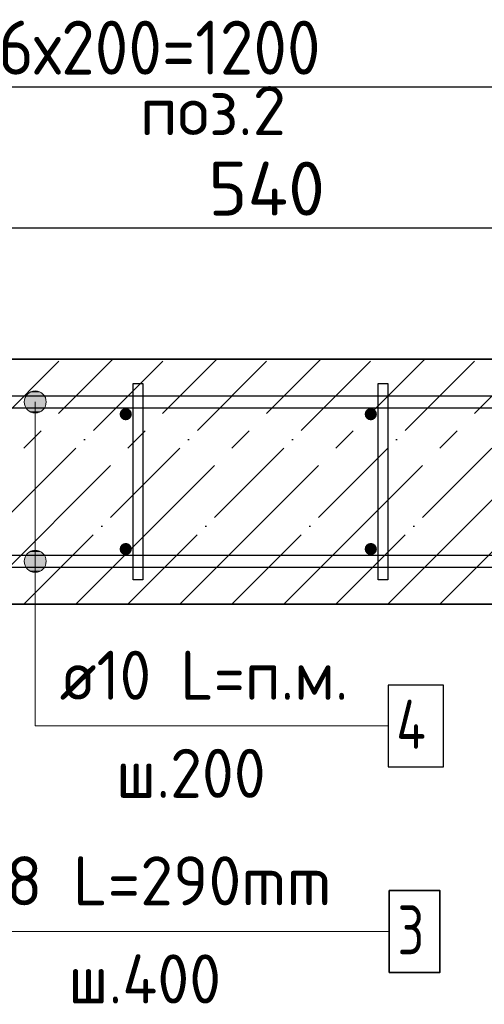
# Model space of a CAD drawing. Header units: millimetres. Extents: x -2995 to 47287, y -2809 to 58122.
# Tile 132 of 143: x 38939 to 39318, y 51532 to 52335. Entities that reach past the tile are written whole.
import ezdxf

# ---------------------------------------------------------------- set-up
doc = ezdxf.new("R2010")
doc.units = ezdxf.units.MM
doc.header["$PDMODE"] = 65
doc.linetypes.add('______11', pattern=[100, 80, -10, 0, -10])
doc.linetypes.add('______5', pattern=[220, 160, -20, 20, -20])
for name, color, linetype, lineweight in [('Standard', 7, 'Continuous', 25), ('Арм.стержн. вертикальными 1', 22, 'Continuous', 35), ('Арм.стержн.горизонт. 1', 180, 'Continuous', 35), ('Размерная линия_ общее', 7, 'Continuous', 13)]:
    doc.layers.add(name, color=color, linetype=linetype, lineweight=lineweight)
doc.layers.add('Арм.стержн.Стяжки', color=7, linetype='Continuous', lineweight=35, true_color=0x501e0f)
doc.styles.add('ISOCPEUR', font='ISOCPEUR')
doc.dimstyles.new('DIMSTYLE_3', dxfattribs={"dimtxt": 44, "dimasz": 50, "dimexe": 0, "dimexo": 0, "dimgap": 22, "dimtad": 2, "dimdec": 0, "dimrnd": 5, "dimzin": 12, "dimdsep": 46, "dimtxsty": 'ISOCPEUR', "dimblk1": 'ALL_ML_STRICH', "dimblk2": 'ALL_ML_STRICH', "dimsah": 1, "dimcen": 0, "dimclrd": 7, "dimclre": 256, "dimclrt": 7, "dimadec": 0, "dimazin": 0, "dimtfac": 1, "dimtdec": 0, "dimtix": 1, "dimtmove": 2, "dimatfit": 3, "dimfxl": 0, "dimtzin": 0, "dimlwd": 0, "dimlwe": -3, "dimarcsym": 0})

# ---------------------------------------------------------------- blocks, each defined once
blk = doc.blocks.new('ALL_ML_STRICH')
at = {"color": 0, "linetype": 'ByBlock', "lineweight": -2}
for p, q in [((0, -0.5), (0, 0.5)), ((-0.3, -0.3), (0.3, 0.3)), ((-1, 0), (0.5, 0))]:
    blk.add_line(p, q, dxfattribs=at)
blk = doc.blocks.new('*D466')
at = {"layer": 'DEFPOINTS', "color": 7, "linetype": 'Continuous', "lineweight": 13, "transparency": 33554687}
for p in [(38455.24, 52280.28), (38455.24, 52013.34), (39655.24, 52013.34)]:
    blk.add_point(p, dxfattribs=at)
at = {"layer": 'Размерная линия_ общее', "color": 253, "linetype": 'Continuous', "lineweight": -2, "true_color": 0xa0a0a0, "transparency": 33554687}
for p, q in [((38455.24, 52033.34), (38455.24, 52280.28)), ((39655.24, 52033.34), (39655.24, 52280.28))]:
    blk.add_line(p, q, dxfattribs=at)
at = {"layer": 'Размерная линия_ общее', "color": 7, "linetype": 'Continuous', "lineweight": -2, "transparency": 33554687}
blk.add_line((38455.24, 52280.28), (39655.24, 52280.28), dxfattribs=at)
at = {"layer": 'Размерная линия_ общее', "color": 7, "linetype": 'Continuous', "lineweight": 13, "transparency": 33554687, "xscale": 50, "yscale": 50, "zscale": 50, "rotation": 180}
blk.add_blockref('ALL_ML_STRICH', (38455.24, 52280.28), dxfattribs=at)
at = {"layer": 'Размерная линия_ общее', "color": 7, "linetype": 'Continuous', "lineweight": 13, "transparency": 33554687, "xscale": 50, "yscale": 50, "zscale": 50}
blk.add_blockref('ALL_ML_STRICH', (39655.24, 52280.28), dxfattribs=at)
at = {"layer": 'Размерная линия_ общее', "color": 7, "linetype": 'Continuous', "lineweight": 13, "transparency": 33554687, "insert": (38921.24, 52334.28), "char_height": 44, "width": 2.2, "attachment_point": 1, "line_spacing_factor": 0.60241, "style": 'ISOCPEUR'}
blk.add_mtext('\\W0.91;6х200=1200', dxfattribs=at)
blk = doc.blocks.new('*D472')
at = {"layer": 'DEFPOINTS', "color": 7, "linetype": 'Continuous', "lineweight": 13, "transparency": 33554687}
for p in [(38870.24, 52165.31), (38870.24, 52013.34), (39410.24, 52013.34)]:
    blk.add_point(p, dxfattribs=at)
at = {"layer": 'Размерная линия_ общее', "color": 253, "linetype": 'Continuous', "lineweight": -2, "true_color": 0xa0a0a0, "transparency": 33554687}
for p, q in [((38870.24, 52033.34), (38870.24, 52165.31)), ((39410.24, 52033.34), (39410.24, 52165.31))]:
    blk.add_line(p, q, dxfattribs=at)
at = {"layer": 'Размерная линия_ общее', "color": 7, "linetype": 'Continuous', "lineweight": -2, "transparency": 33554687}
blk.add_line((38870.24, 52165.31), (39410.24, 52165.31), dxfattribs=at)
at = {"layer": 'Размерная линия_ общее', "color": 7, "linetype": 'Continuous', "lineweight": 13, "transparency": 33554687, "xscale": 50, "yscale": 50, "zscale": 50, "rotation": 180}
blk.add_blockref('ALL_ML_STRICH', (38870.24, 52165.31), dxfattribs=at)
at = {"layer": 'Размерная линия_ общее', "color": 7, "linetype": 'Continuous', "lineweight": 13, "transparency": 33554687, "xscale": 50, "yscale": 50, "zscale": 50}
blk.add_blockref('ALL_ML_STRICH', (39410.24, 52165.31), dxfattribs=at)
at = {"layer": 'Размерная линия_ общее', "color": 7, "linetype": 'Continuous', "lineweight": 13, "transparency": 33554687, "insert": (39140.24, 52197.31), "char_height": 44, "width": 132, "attachment_point": 5, "style": 'ISOCPEUR'}
blk.add_mtext('\\A1;{540}', dxfattribs=at)

msp = doc.modelspace()

# ---------------------------------------------------------------- hatches: boundary and pattern name
at = {"layer": 'Арм.стержн. вертикальными 1', "linetype": 'Continuous', "lineweight": 50, "transparency": 33554687}
for points in [[(39028.77, 52009.81), (39029.86, 52011.43), (39030.24, 52013.34), (39029.86, 52015.26), (39028.77, 52016.88), (39027.15, 52017.96), (39025.24, 52018.34), (39023.33, 52017.96), (39021.7, 52016.88), (39020.62, 52015.26), (39020.24, 52013.34), (39020.62, 52011.43), (39021.7, 52009.81), (39023.33, 52008.72), (39025.24, 52008.34), (39027.15, 52008.72)], [(39228.77, 52009.81), (39229.86, 52011.43), (39230.24, 52013.34), (39229.86, 52015.26), (39228.77, 52016.88), (39227.15, 52017.96), (39225.24, 52018.34), (39223.33, 52017.96), (39221.7, 52016.88), (39220.62, 52015.26), (39220.24, 52013.34), (39220.62, 52011.43), (39221.7, 52009.81), (39223.33, 52008.72), (39225.24, 52008.34), (39227.15, 52008.72)], [(39028.77, 51899.81), (39029.86, 51901.43), (39030.24, 51903.34), (39029.86, 51905.26), (39028.77, 51906.88), (39027.15, 51907.96), (39025.24, 51908.34), (39023.33, 51907.96), (39021.7, 51906.88), (39020.62, 51905.26), (39020.24, 51903.34), (39020.62, 51901.43), (39021.7, 51899.81), (39023.33, 51898.72), (39025.24, 51898.34), (39027.15, 51898.72)], [(39228.77, 51899.81), (39229.86, 51901.43), (39230.24, 51903.34), (39229.86, 51905.26), (39228.77, 51906.88), (39227.15, 51907.96), (39225.24, 51908.34), (39223.33, 51907.96), (39221.7, 51906.88), (39220.62, 51905.26), (39220.24, 51903.34), (39220.62, 51901.43), (39221.7, 51899.81), (39223.33, 51898.72), (39225.24, 51898.34), (39227.15, 51898.72)]]:
    msp.add_hatch(color=4, dxfattribs=at).paths.add_polyline_path(points)
at = {"layer": 'Арм.стержн.горизонт. 1', "linetype": 'Continuous', "lineweight": 13, "transparency": 33554687}
for points in [[(38942.34, 52023.34), (38960.34, 52023.34), (38959.08, 52027.84)], [(38942.34, 52023.34), (38959.08, 52027.84), (38943.6, 52027.84)], [(38942.34, 52023.34), (38960.34, 52023.34), (38959.08, 52027.84)], [(38942.34, 52023.34), (38959.08, 52027.84), (38943.6, 52027.84)], [(38942.34, 52023.34), (38960.34, 52023.34), (38959.08, 52027.84)], [(38942.34, 52023.34), (38959.08, 52027.84), (38943.6, 52027.84)], [(38942.34, 52023.34), (38960.34, 52023.34), (38959.08, 52027.84)], [(38942.34, 52023.34), (38959.08, 52027.84), (38943.6, 52027.84)], [(38942.34, 52023.34), (38960.34, 52023.34), (38959.08, 52027.84)], [(38942.34, 52023.34), (38959.08, 52027.84), (38943.6, 52027.84)], [(38942.34, 52023.34), (38960.34, 52023.34), (38959.08, 52027.84)], [(38942.34, 52023.34), (38959.08, 52027.84), (38943.6, 52027.84)], [(38942.34, 52023.34), (38960.34, 52023.34), (38959.08, 52027.84)], [(38942.34, 52023.34), (38959.08, 52027.84), (38943.6, 52027.84)], [(38942.34, 52023.34), (38960.34, 52023.34), (38959.08, 52027.84)], [(38942.34, 52023.34), (38959.08, 52027.84), (38943.6, 52027.84)], [(38942.34, 52023.34), (38960.34, 52023.34), (38959.08, 52027.84)], [(38942.34, 52023.34), (38959.08, 52027.84), (38943.6, 52027.84)], [(38942.34, 52023.34), (38960.34, 52023.34), (38959.08, 52027.84)], [(38942.34, 52023.34), (38959.08, 52027.84), (38943.6, 52027.84)], [(38942.34, 52023.34), (38960.34, 52023.34), (38959.08, 52027.84)], [(38942.34, 52023.34), (38959.08, 52027.84), (38943.6, 52027.84)], [(38942.34, 52023.34), (38960.34, 52023.34), (38959.08, 52027.84)], [(38942.34, 52023.34), (38959.08, 52027.84), (38943.6, 52027.84)], [(38942.34, 52023.34), (38960.34, 52023.34), (38959.08, 52027.84)], [(38942.34, 52023.34), (38959.08, 52027.84), (38943.6, 52027.84)], [(38942.34, 52023.34), (38960.34, 52023.34), (38959.08, 52027.84)], [(38942.34, 52023.34), (38959.08, 52027.84), (38943.6, 52027.84)], [(38942.34, 52023.34), (38960.34, 52023.34), (38959.08, 52027.84)], [(38942.34, 52023.34), (38959.08, 52027.84), (38943.6, 52027.84)], [(38943.6, 52027.84), (38959.08, 52027.84), (38955.84, 52031.08)], [(38943.6, 52027.84), (38955.84, 52031.08), (38946.84, 52031.08)], [(38943.6, 52027.84), (38959.08, 52027.84), (38955.84, 52031.08)], [(38943.6, 52027.84), (38955.84, 52031.08), (38946.84, 52031.08)], [(38943.6, 52027.84), (38959.08, 52027.84), (38955.84, 52031.08)], [(38943.6, 52027.84), (38955.84, 52031.08), (38946.84, 52031.08)], [(38943.6, 52027.84), (38959.08, 52027.84), (38955.84, 52031.08)], [(38943.6, 52027.84), (38955.84, 52031.08), (38946.84, 52031.08)], [(38943.6, 52027.84), (38959.08, 52027.84), (38955.84, 52031.08)], [(38943.6, 52027.84), (38955.84, 52031.08), (38946.84, 52031.08)], [(38943.6, 52027.84), (38959.08, 52027.84), (38955.84, 52031.08)], [(38943.6, 52027.84), (38955.84, 52031.08), (38946.84, 52031.08)], [(38943.6, 52027.84), (38959.08, 52027.84), (38955.84, 52031.08)], [(38943.6, 52027.84), (38955.84, 52031.08), (38946.84, 52031.08)], [(38943.6, 52027.84), (38959.08, 52027.84), (38955.84, 52031.08)], [(38943.6, 52027.84), (38955.84, 52031.08), (38946.84, 52031.08)], [(38943.6, 52027.84), (38959.08, 52027.84), (38955.84, 52031.08)], [(38943.6, 52027.84), (38955.84, 52031.08), (38946.84, 52031.08)], [(38943.6, 52027.84), (38959.08, 52027.84), (38955.84, 52031.08)], [(38943.6, 52027.84), (38955.84, 52031.08), (38946.84, 52031.08)], [(38943.6, 52027.84), (38959.08, 52027.84), (38955.84, 52031.08)], [(38943.6, 52027.84), (38955.84, 52031.08), (38946.84, 52031.08)], [(38943.6, 52027.84), (38959.08, 52027.84), (38955.84, 52031.08)], [(38943.6, 52027.84), (38955.84, 52031.08), (38946.84, 52031.08)], [(38943.6, 52027.84), (38959.08, 52027.84), (38955.84, 52031.08)], [(38943.6, 52027.84), (38955.84, 52031.08), (38946.84, 52031.08)], [(38943.6, 52027.84), (38959.08, 52027.84), (38955.84, 52031.08)], [(38943.6, 52027.84), (38955.84, 52031.08), (38946.84, 52031.08)], [(38943.6, 52027.84), (38959.08, 52027.84), (38955.84, 52031.08)], [(38943.6, 52027.84), (38955.84, 52031.08), (38946.84, 52031.08)], [(38946.84, 52031.08), (38955.84, 52031.08), (38951.34, 52032.34)], [(38946.84, 52031.08), (38955.84, 52031.08), (38951.34, 52032.34)], [(38946.84, 52031.08), (38955.84, 52031.08), (38951.34, 52032.34)], [(38946.84, 52031.08), (38955.84, 52031.08), (38951.34, 52032.34)], [(38946.84, 52031.08), (38955.84, 52031.08), (38951.34, 52032.34)], [(38946.84, 52031.08), (38955.84, 52031.08), (38951.34, 52032.34)], [(38946.84, 52031.08), (38955.84, 52031.08), (38951.34, 52032.34)], [(38946.84, 52031.08), (38955.84, 52031.08), (38951.34, 52032.34)], [(38946.84, 52031.08), (38955.84, 52031.08), (38951.34, 52032.34)], [(38946.84, 52031.08), (38955.84, 52031.08), (38951.34, 52032.34)], [(38946.84, 52031.08), (38955.84, 52031.08), (38951.34, 52032.34)], [(38946.84, 52031.08), (38955.84, 52031.08), (38951.34, 52032.34)], [(38946.84, 52031.08), (38955.84, 52031.08), (38951.34, 52032.34)], [(38946.84, 52031.08), (38955.84, 52031.08), (38951.34, 52032.34)], [(38946.84, 52031.08), (38955.84, 52031.08), (38951.34, 52032.34)], [(38943.6, 52018.84), (38960.34, 52023.34), (38942.34, 52023.34)], [(38943.6, 52018.84), (38960.34, 52023.34), (38942.34, 52023.34)], [(38943.6, 52018.84), (38960.34, 52023.34), (38942.34, 52023.34)], [(38943.6, 52018.84), (38960.34, 52023.34), (38942.34, 52023.34)], [(38943.6, 52018.84), (38960.34, 52023.34), (38942.34, 52023.34)], [(38943.6, 52018.84), (38960.34, 52023.34), (38942.34, 52023.34)], [(38943.6, 52018.84), (38960.34, 52023.34), (38942.34, 52023.34)], [(38943.6, 52018.84), (38960.34, 52023.34), (38942.34, 52023.34)], [(38943.6, 52018.84), (38960.34, 52023.34), (38942.34, 52023.34)], [(38943.6, 52018.84), (38960.34, 52023.34), (38942.34, 52023.34)], [(38943.6, 52018.84), (38960.34, 52023.34), (38942.34, 52023.34)], [(38943.6, 52018.84), (38960.34, 52023.34), (38942.34, 52023.34)], [(38943.6, 52018.84), (38960.34, 52023.34), (38942.34, 52023.34)], [(38943.6, 52018.84), (38960.34, 52023.34), (38942.34, 52023.34)], [(38943.6, 52018.84), (38960.34, 52023.34), (38942.34, 52023.34)], [(38943.6, 52018.84), (38959.08, 52018.84), (38960.34, 52023.34)], [(38943.6, 52018.84), (38959.08, 52018.84), (38960.34, 52023.34)], [(38943.6, 52018.84), (38959.08, 52018.84), (38960.34, 52023.34)], [(38943.6, 52018.84), (38959.08, 52018.84), (38960.34, 52023.34)], [(38943.6, 52018.84), (38959.08, 52018.84), (38960.34, 52023.34)], [(38943.6, 52018.84), (38959.08, 52018.84), (38960.34, 52023.34)], [(38943.6, 52018.84), (38959.08, 52018.84), (38960.34, 52023.34)], [(38943.6, 52018.84), (38959.08, 52018.84), (38960.34, 52023.34)], [(38943.6, 52018.84), (38959.08, 52018.84), (38960.34, 52023.34)], [(38943.6, 52018.84), (38959.08, 52018.84), (38960.34, 52023.34)], [(38943.6, 52018.84), (38959.08, 52018.84), (38960.34, 52023.34)], [(38943.6, 52018.84), (38959.08, 52018.84), (38960.34, 52023.34)], [(38943.6, 52018.84), (38959.08, 52018.84), (38960.34, 52023.34)], [(38943.6, 52018.84), (38959.08, 52018.84), (38960.34, 52023.34)], [(38943.6, 52018.84), (38959.08, 52018.84), (38960.34, 52023.34)], [(38946.84, 52015.6), (38959.08, 52018.84), (38943.6, 52018.84)], [(38946.84, 52015.6), (38959.08, 52018.84), (38943.6, 52018.84)], [(38946.84, 52015.6), (38959.08, 52018.84), (38943.6, 52018.84)], [(38946.84, 52015.6), (38959.08, 52018.84), (38943.6, 52018.84)], [(38946.84, 52015.6), (38959.08, 52018.84), (38943.6, 52018.84)], [(38946.84, 52015.6), (38959.08, 52018.84), (38943.6, 52018.84)], [(38946.84, 52015.6), (38959.08, 52018.84), (38943.6, 52018.84)], [(38946.84, 52015.6), (38959.08, 52018.84), (38943.6, 52018.84)], [(38946.84, 52015.6), (38959.08, 52018.84), (38943.6, 52018.84)], [(38946.84, 52015.6), (38959.08, 52018.84), (38943.6, 52018.84)], [(38946.84, 52015.6), (38959.08, 52018.84), (38943.6, 52018.84)], [(38946.84, 52015.6), (38959.08, 52018.84), (38943.6, 52018.84)], [(38946.84, 52015.6), (38959.08, 52018.84), (38943.6, 52018.84)], [(38946.84, 52015.6), (38959.08, 52018.84), (38943.6, 52018.84)], [(38946.84, 52015.6), (38959.08, 52018.84), (38943.6, 52018.84)], [(38946.84, 52015.6), (38955.84, 52015.6), (38959.08, 52018.84)], [(38946.84, 52015.6), (38955.84, 52015.6), (38959.08, 52018.84)], [(38946.84, 52015.6), (38955.84, 52015.6), (38959.08, 52018.84)], [(38946.84, 52015.6), (38955.84, 52015.6), (38959.08, 52018.84)], [(38946.84, 52015.6), (38955.84, 52015.6), (38959.08, 52018.84)], [(38946.84, 52015.6), (38955.84, 52015.6), (38959.08, 52018.84)], [(38946.84, 52015.6), (38955.84, 52015.6), (38959.08, 52018.84)], [(38946.84, 52015.6), (38955.84, 52015.6), (38959.08, 52018.84)], [(38946.84, 52015.6), (38955.84, 52015.6), (38959.08, 52018.84)], [(38946.84, 52015.6), (38955.84, 52015.6), (38959.08, 52018.84)], [(38946.84, 52015.6), (38955.84, 52015.6), (38959.08, 52018.84)], [(38946.84, 52015.6), (38955.84, 52015.6), (38959.08, 52018.84)], [(38946.84, 52015.6), (38955.84, 52015.6), (38959.08, 52018.84)], [(38946.84, 52015.6), (38955.84, 52015.6), (38959.08, 52018.84)], [(38946.84, 52015.6), (38955.84, 52015.6), (38959.08, 52018.84)], [(38955.84, 52015.6), (38946.84, 52015.6), (38951.34, 52014.34)], [(38955.84, 52015.6), (38946.84, 52015.6), (38951.34, 52014.34)], [(38955.84, 52015.6), (38946.84, 52015.6), (38951.34, 52014.34)], [(38955.84, 52015.6), (38946.84, 52015.6), (38951.34, 52014.34)], [(38955.84, 52015.6), (38946.84, 52015.6), (38951.34, 52014.34)], [(38955.84, 52015.6), (38946.84, 52015.6), (38951.34, 52014.34)], [(38955.84, 52015.6), (38946.84, 52015.6), (38951.34, 52014.34)], [(38955.84, 52015.6), (38946.84, 52015.6), (38951.34, 52014.34)], [(38955.84, 52015.6), (38946.84, 52015.6), (38951.34, 52014.34)], [(38955.84, 52015.6), (38946.84, 52015.6), (38951.34, 52014.34)], [(38955.84, 52015.6), (38946.84, 52015.6), (38951.34, 52014.34)], [(38955.84, 52015.6), (38946.84, 52015.6), (38951.34, 52014.34)], [(38955.84, 52015.6), (38946.84, 52015.6), (38951.34, 52014.34)], [(38955.84, 52015.6), (38946.84, 52015.6), (38951.34, 52014.34)], [(38955.84, 52015.6), (38946.84, 52015.6), (38951.34, 52014.34)], [(38942.34, 51893.34), (38960.34, 51893.34), (38959.08, 51897.84)], [(38942.34, 51893.34), (38959.08, 51897.84), (38943.6, 51897.84)], [(38942.34, 51893.34), (38960.34, 51893.34), (38959.08, 51897.84)], [(38942.34, 51893.34), (38959.08, 51897.84), (38943.6, 51897.84)], [(38942.34, 51893.34), (38960.34, 51893.34), (38959.08, 51897.84)], [(38942.34, 51893.34), (38959.08, 51897.84), (38943.6, 51897.84)], [(38942.34, 51893.34), (38960.34, 51893.34), (38959.08, 51897.84)], [(38942.34, 51893.34), (38959.08, 51897.84), (38943.6, 51897.84)], [(38942.34, 51893.34), (38960.34, 51893.34), (38959.08, 51897.84)], [(38942.34, 51893.34), (38959.08, 51897.84), (38943.6, 51897.84)], [(38942.34, 51893.34), (38960.34, 51893.34), (38959.08, 51897.84)], [(38942.34, 51893.34), (38959.08, 51897.84), (38943.6, 51897.84)], [(38942.34, 51893.34), (38960.34, 51893.34), (38959.08, 51897.84)], [(38942.34, 51893.34), (38959.08, 51897.84), (38943.6, 51897.84)], [(38942.34, 51893.34), (38960.34, 51893.34), (38959.08, 51897.84)], [(38942.34, 51893.34), (38959.08, 51897.84), (38943.6, 51897.84)], [(38942.34, 51893.34), (38960.34, 51893.34), (38959.08, 51897.84)], [(38942.34, 51893.34), (38959.08, 51897.84), (38943.6, 51897.84)], [(38942.34, 51893.34), (38960.34, 51893.34), (38959.08, 51897.84)], [(38942.34, 51893.34), (38959.08, 51897.84), (38943.6, 51897.84)], [(38942.34, 51893.34), (38960.34, 51893.34), (38959.08, 51897.84)], [(38942.34, 51893.34), (38959.08, 51897.84), (38943.6, 51897.84)], [(38942.34, 51893.34), (38960.34, 51893.34), (38959.08, 51897.84)], [(38942.34, 51893.34), (38959.08, 51897.84), (38943.6, 51897.84)], [(38942.34, 51893.34), (38960.34, 51893.34), (38959.08, 51897.84)], [(38942.34, 51893.34), (38959.08, 51897.84), (38943.6, 51897.84)], [(38942.34, 51893.34), (38960.34, 51893.34), (38959.08, 51897.84)], [(38942.34, 51893.34), (38959.08, 51897.84), (38943.6, 51897.84)], [(38942.34, 51893.34), (38960.34, 51893.34), (38959.08, 51897.84)], [(38942.34, 51893.34), (38959.08, 51897.84), (38943.6, 51897.84)], [(38943.6, 51897.84), (38959.08, 51897.84), (38955.84, 51901.08)], [(38943.6, 51897.84), (38955.84, 51901.08), (38946.84, 51901.08)], [(38943.6, 51897.84), (38959.08, 51897.84), (38955.84, 51901.08)], [(38943.6, 51897.84), (38955.84, 51901.08), (38946.84, 51901.08)], [(38943.6, 51897.84), (38959.08, 51897.84), (38955.84, 51901.08)], [(38943.6, 51897.84), (38955.84, 51901.08), (38946.84, 51901.08)], [(38943.6, 51897.84), (38959.08, 51897.84), (38955.84, 51901.08)], [(38943.6, 51897.84), (38955.84, 51901.08), (38946.84, 51901.08)], [(38943.6, 51897.84), (38959.08, 51897.84), (38955.84, 51901.08)], [(38943.6, 51897.84), (38955.84, 51901.08), (38946.84, 51901.08)], [(38943.6, 51897.84), (38959.08, 51897.84), (38955.84, 51901.08)], [(38943.6, 51897.84), (38955.84, 51901.08), (38946.84, 51901.08)], [(38943.6, 51897.84), (38959.08, 51897.84), (38955.84, 51901.08)], [(38943.6, 51897.84), (38955.84, 51901.08), (38946.84, 51901.08)], [(38943.6, 51897.84), (38959.08, 51897.84), (38955.84, 51901.08)], [(38943.6, 51897.84), (38955.84, 51901.08), (38946.84, 51901.08)], [(38943.6, 51897.84), (38959.08, 51897.84), (38955.84, 51901.08)], [(38943.6, 51897.84), (38955.84, 51901.08), (38946.84, 51901.08)], [(38943.6, 51897.84), (38959.08, 51897.84), (38955.84, 51901.08)], [(38943.6, 51897.84), (38955.84, 51901.08), (38946.84, 51901.08)], [(38943.6, 51897.84), (38959.08, 51897.84), (38955.84, 51901.08)], [(38943.6, 51897.84), (38955.84, 51901.08), (38946.84, 51901.08)], [(38943.6, 51897.84), (38959.08, 51897.84), (38955.84, 51901.08)], [(38943.6, 51897.84), (38955.84, 51901.08), (38946.84, 51901.08)], [(38943.6, 51897.84), (38959.08, 51897.84), (38955.84, 51901.08)], [(38943.6, 51897.84), (38955.84, 51901.08), (38946.84, 51901.08)], [(38943.6, 51897.84), (38959.08, 51897.84), (38955.84, 51901.08)], [(38943.6, 51897.84), (38955.84, 51901.08), (38946.84, 51901.08)], [(38943.6, 51897.84), (38959.08, 51897.84), (38955.84, 51901.08)], [(38943.6, 51897.84), (38955.84, 51901.08), (38946.84, 51901.08)], [(38946.84, 51901.08), (38955.84, 51901.08), (38951.34, 51902.34)], [(38946.84, 51901.08), (38955.84, 51901.08), (38951.34, 51902.34)], [(38946.84, 51901.08), (38955.84, 51901.08), (38951.34, 51902.34)], [(38946.84, 51901.08), (38955.84, 51901.08), (38951.34, 51902.34)], [(38946.84, 51901.08), (38955.84, 51901.08), (38951.34, 51902.34)], [(38946.84, 51901.08), (38955.84, 51901.08), (38951.34, 51902.34)], [(38946.84, 51901.08), (38955.84, 51901.08), (38951.34, 51902.34)], [(38946.84, 51901.08), (38955.84, 51901.08), (38951.34, 51902.34)], [(38946.84, 51901.08), (38955.84, 51901.08), (38951.34, 51902.34)], [(38946.84, 51901.08), (38955.84, 51901.08), (38951.34, 51902.34)], [(38946.84, 51901.08), (38955.84, 51901.08), (38951.34, 51902.34)], [(38946.84, 51901.08), (38955.84, 51901.08), (38951.34, 51902.34)], [(38946.84, 51901.08), (38955.84, 51901.08), (38951.34, 51902.34)], [(38946.84, 51901.08), (38955.84, 51901.08), (38951.34, 51902.34)], [(38946.84, 51901.08), (38955.84, 51901.08), (38951.34, 51902.34)], [(38943.6, 51888.84), (38960.34, 51893.34), (38942.34, 51893.34)], [(38943.6, 51888.84), (38960.34, 51893.34), (38942.34, 51893.34)], [(38943.6, 51888.84), (38960.34, 51893.34), (38942.34, 51893.34)], [(38943.6, 51888.84), (38960.34, 51893.34), (38942.34, 51893.34)], [(38943.6, 51888.84), (38960.34, 51893.34), (38942.34, 51893.34)], [(38943.6, 51888.84), (38960.34, 51893.34), (38942.34, 51893.34)], [(38943.6, 51888.84), (38960.34, 51893.34), (38942.34, 51893.34)], [(38943.6, 51888.84), (38960.34, 51893.34), (38942.34, 51893.34)], [(38943.6, 51888.84), (38960.34, 51893.34), (38942.34, 51893.34)], [(38943.6, 51888.84), (38960.34, 51893.34), (38942.34, 51893.34)], [(38943.6, 51888.84), (38960.34, 51893.34), (38942.34, 51893.34)], [(38943.6, 51888.84), (38960.34, 51893.34), (38942.34, 51893.34)], [(38943.6, 51888.84), (38960.34, 51893.34), (38942.34, 51893.34)], [(38943.6, 51888.84), (38960.34, 51893.34), (38942.34, 51893.34)], [(38943.6, 51888.84), (38960.34, 51893.34), (38942.34, 51893.34)], [(38943.6, 51888.84), (38959.08, 51888.84), (38960.34, 51893.34)], [(38943.6, 51888.84), (38959.08, 51888.84), (38960.34, 51893.34)], [(38943.6, 51888.84), (38959.08, 51888.84), (38960.34, 51893.34)], [(38943.6, 51888.84), (38959.08, 51888.84), (38960.34, 51893.34)], [(38943.6, 51888.84), (38959.08, 51888.84), (38960.34, 51893.34)], [(38943.6, 51888.84), (38959.08, 51888.84), (38960.34, 51893.34)], [(38943.6, 51888.84), (38959.08, 51888.84), (38960.34, 51893.34)], [(38943.6, 51888.84), (38959.08, 51888.84), (38960.34, 51893.34)], [(38943.6, 51888.84), (38959.08, 51888.84), (38960.34, 51893.34)], [(38943.6, 51888.84), (38959.08, 51888.84), (38960.34, 51893.34)], [(38943.6, 51888.84), (38959.08, 51888.84), (38960.34, 51893.34)], [(38943.6, 51888.84), (38959.08, 51888.84), (38960.34, 51893.34)], [(38943.6, 51888.84), (38959.08, 51888.84), (38960.34, 51893.34)], [(38943.6, 51888.84), (38959.08, 51888.84), (38960.34, 51893.34)], [(38943.6, 51888.84), (38959.08, 51888.84), (38960.34, 51893.34)], [(38946.84, 51885.6), (38959.08, 51888.84), (38943.6, 51888.84)], [(38946.84, 51885.6), (38959.08, 51888.84), (38943.6, 51888.84)], [(38946.84, 51885.6), (38959.08, 51888.84), (38943.6, 51888.84)], [(38946.84, 51885.6), (38959.08, 51888.84), (38943.6, 51888.84)], [(38946.84, 51885.6), (38959.08, 51888.84), (38943.6, 51888.84)], [(38946.84, 51885.6), (38959.08, 51888.84), (38943.6, 51888.84)], [(38946.84, 51885.6), (38959.08, 51888.84), (38943.6, 51888.84)], [(38946.84, 51885.6), (38959.08, 51888.84), (38943.6, 51888.84)], [(38946.84, 51885.6), (38959.08, 51888.84), (38943.6, 51888.84)], [(38946.84, 51885.6), (38959.08, 51888.84), (38943.6, 51888.84)], [(38946.84, 51885.6), (38959.08, 51888.84), (38943.6, 51888.84)], [(38946.84, 51885.6), (38959.08, 51888.84), (38943.6, 51888.84)], [(38946.84, 51885.6), (38959.08, 51888.84), (38943.6, 51888.84)], [(38946.84, 51885.6), (38959.08, 51888.84), (38943.6, 51888.84)], [(38946.84, 51885.6), (38959.08, 51888.84), (38943.6, 51888.84)], [(38946.84, 51885.6), (38955.84, 51885.6), (38959.08, 51888.84)], [(38946.84, 51885.6), (38955.84, 51885.6), (38959.08, 51888.84)], [(38946.84, 51885.6), (38955.84, 51885.6), (38959.08, 51888.84)], [(38946.84, 51885.6), (38955.84, 51885.6), (38959.08, 51888.84)], [(38946.84, 51885.6), (38955.84, 51885.6), (38959.08, 51888.84)], [(38946.84, 51885.6), (38955.84, 51885.6), (38959.08, 51888.84)], [(38946.84, 51885.6), (38955.84, 51885.6), (38959.08, 51888.84)], [(38946.84, 51885.6), (38955.84, 51885.6), (38959.08, 51888.84)], [(38946.84, 51885.6), (38955.84, 51885.6), (38959.08, 51888.84)], [(38946.84, 51885.6), (38955.84, 51885.6), (38959.08, 51888.84)], [(38946.84, 51885.6), (38955.84, 51885.6), (38959.08, 51888.84)], [(38946.84, 51885.6), (38955.84, 51885.6), (38959.08, 51888.84)], [(38946.84, 51885.6), (38955.84, 51885.6), (38959.08, 51888.84)], [(38946.84, 51885.6), (38955.84, 51885.6), (38959.08, 51888.84)], [(38946.84, 51885.6), (38955.84, 51885.6), (38959.08, 51888.84)], [(38955.84, 51885.6), (38946.84, 51885.6), (38951.34, 51884.34)], [(38955.84, 51885.6), (38946.84, 51885.6), (38951.34, 51884.34)], [(38955.84, 51885.6), (38946.84, 51885.6), (38951.34, 51884.34)], [(38955.84, 51885.6), (38946.84, 51885.6), (38951.34, 51884.34)], [(38955.84, 51885.6), (38946.84, 51885.6), (38951.34, 51884.34)], [(38955.84, 51885.6), (38946.84, 51885.6), (38951.34, 51884.34)], [(38955.84, 51885.6), (38946.84, 51885.6), (38951.34, 51884.34)], [(38955.84, 51885.6), (38946.84, 51885.6), (38951.34, 51884.34)], [(38955.84, 51885.6), (38946.84, 51885.6), (38951.34, 51884.34)], [(38955.84, 51885.6), (38946.84, 51885.6), (38951.34, 51884.34)], [(38955.84, 51885.6), (38946.84, 51885.6), (38951.34, 51884.34)], [(38955.84, 51885.6), (38946.84, 51885.6), (38951.34, 51884.34)], [(38955.84, 51885.6), (38946.84, 51885.6), (38951.34, 51884.34)], [(38955.84, 51885.6), (38946.84, 51885.6), (38951.34, 51884.34)], [(38955.84, 51885.6), (38946.84, 51885.6), (38951.34, 51884.34)]]:
    msp.add_hatch(color=7, dxfattribs=at).paths.add_polyline_path(points)

# ---------------------------------------------------------------- linework, layer by layer
at = {"layer": 'Standard', "color": 7, "linetype": 'Continuous', "lineweight": 35, "transparency": 33554687}
for p, q in [((39865.24, 52058.34), (38415.24, 52058.34)), ((38415.24, 51858.34), (39865.24, 51858.34))]:
    msp.add_line(p, q, dxfattribs=at)
at = {"layer": 'Standard', "color": 253, "linetype": '______11', "lineweight": -3, "true_color": 0xababab, "transparency": 33554687}
for p, q in [((38772.41, 51858.34), (38972.41, 52058.34)), ((38857.27, 51858.34), (39057.27, 52058.34)), ((38942.12, 51858.34), (39142.12, 52058.34)), ((39026.97, 51858.34), (39226.97, 52058.34)), ((39111.83, 51858.34), (39311.83, 52058.34)), ((39196.68, 51858.34), (39396.68, 52058.34)), ((39281.53, 51858.34), (39481.53, 52058.34))]:
    msp.add_line(p, q, dxfattribs=at)
at = {"layer": 'Standard', "color": 253, "linetype": '______5', "lineweight": -3, "true_color": 0xababab, "transparency": 33554687}
for p, q in [((38814.84, 51858.34), (39014.84, 52058.34)), ((38899.69, 51858.34), (39099.69, 52058.34)), ((38984.55, 51858.34), (39184.55, 52058.34)), ((39069.4, 51858.34), (39269.4, 52058.34)), ((39154.25, 51858.34), (39354.25, 52058.34)), ((39239.1, 51858.34), (39439.1, 52058.34))]:
    msp.add_line(p, q, dxfattribs=at)
at = {"layer": 'Арм.стержн.горизонт. 1', "color": 52, "linetype": 'Continuous', "lineweight": 25, "transparency": 33554687}
for p, q in [((39865.24, 52058.34), (38415.24, 52058.34)), ((39865.24, 51858.34), (38415.24, 51858.34))]:
    msp.add_line(p, q, dxfattribs=at)
at = {"layer": 'Арм.стержн.горизонт. 1', "color": 7, "linetype": 'Continuous', "lineweight": 13, "transparency": 33554687}
for p, q in [((38951.34, 52032.34), (38951.34, 52032.34)), ((38951.34, 52032.34), (38951.34, 52032.34)), ((38951.34, 52032.34), (38951.34, 52032.34)), ((38951.34, 52032.34), (38951.34, 52032.34)), ((38951.34, 52032.34), (38951.34, 52032.34)), ((38951.34, 52032.34), (38951.34, 52032.34)), ((38951.34, 52032.34), (38951.34, 52032.34)), ((38951.34, 52032.34), (38951.34, 52032.34)), ((38951.34, 52032.34), (38951.34, 52032.34)), ((38951.34, 52032.34), (38951.34, 52032.34)), ((38951.34, 52032.34), (38951.34, 52032.34)), ((38951.34, 52032.34), (38951.34, 52032.34)), ((38951.34, 52032.34), (38951.34, 52032.34)), ((38951.34, 52032.34), (38951.34, 52032.34)), ((38951.34, 52032.34), (38951.34, 52032.34)), ((38942.34, 52023.34), (38942.34, 52023.34)), ((38942.34, 52023.34), (38942.34, 52023.34)), ((38942.34, 52023.34), (38942.34, 52023.34)), ((38942.34, 52023.34), (38942.34, 52023.34)), ((38942.34, 52023.34), (38942.34, 52023.34)), ((38942.34, 52023.34), (38942.34, 52023.34)), ((38942.34, 52023.34), (38942.34, 52023.34)), ((38942.34, 52023.34), (38942.34, 52023.34)), ((38942.34, 52023.34), (38942.34, 52023.34)), ((38942.34, 52023.34), (38942.34, 52023.34)), ((38942.34, 52023.34), (38942.34, 52023.34)), ((38942.34, 52023.34), (38942.34, 52023.34)), ((38942.34, 52023.34), (38942.34, 52023.34)), ((38942.34, 52023.34), (38942.34, 52023.34)), ((38942.34, 52023.34), (38942.34, 52023.34)), ((38951.34, 51759.11), (38951.34, 52023.34)), ((38951.34, 51759.11), (38951.34, 52023.34)), ((38951.34, 51759.11), (38951.34, 52023.34)), ((38951.34, 51759.11), (38951.34, 52023.34)), ((38951.34, 51759.11), (38951.34, 52023.34)), ((38951.34, 51759.11), (38951.34, 52023.34)), ((38951.34, 51759.11), (38951.34, 52023.34)), ((38951.34, 51759.11), (38951.34, 52023.34)), ((38951.34, 51759.11), (38951.34, 52023.34)), ((38951.34, 51759.11), (38951.34, 52023.34)), ((38951.34, 51759.11), (38951.34, 52023.34)), ((38951.34, 51759.11), (38951.34, 52023.34)), ((38951.34, 51759.11), (38951.34, 52023.34)), ((38951.34, 51759.11), (38951.34, 52023.34)), ((38951.34, 51759.11), (38951.34, 52023.34)), ((38960.34, 52023.34), (38960.34, 52023.34)), ((38960.34, 52023.34), (38960.34, 52023.34)), ((38960.34, 52023.34), (38960.34, 52023.34)), ((38960.34, 52023.34), (38960.34, 52023.34)), ((38960.34, 52023.34), (38960.34, 52023.34)), ((38960.34, 52023.34), (38960.34, 52023.34)), ((38960.34, 52023.34), (38960.34, 52023.34)), ((38960.34, 52023.34), (38960.34, 52023.34)), ((38960.34, 52023.34), (38960.34, 52023.34)), ((38960.34, 52023.34), (38960.34, 52023.34)), ((38960.34, 52023.34), (38960.34, 52023.34)), ((38960.34, 52023.34), (38960.34, 52023.34)), ((38960.34, 52023.34), (38960.34, 52023.34)), ((38960.34, 52023.34), (38960.34, 52023.34)), ((38960.34, 52023.34), (38960.34, 52023.34)), ((38951.34, 52014.34), (38951.34, 52014.34)), ((38951.34, 52014.34), (38951.34, 52014.34)), ((38951.34, 52014.34), (38951.34, 52014.34)), ((38951.34, 52014.34), (38951.34, 52014.34)), ((38951.34, 52014.34), (38951.34, 52014.34)), ((38951.34, 52014.34), (38951.34, 52014.34)), ((38951.34, 52014.34), (38951.34, 52014.34)), ((38951.34, 52014.34), (38951.34, 52014.34)), ((38951.34, 52014.34), (38951.34, 52014.34)), ((38951.34, 52014.34), (38951.34, 52014.34)), ((38951.34, 52014.34), (38951.34, 52014.34)), ((38951.34, 52014.34), (38951.34, 52014.34)), ((38951.34, 52014.34), (38951.34, 52014.34)), ((38951.34, 52014.34), (38951.34, 52014.34)), ((38951.34, 52014.34), (38951.34, 52014.34)), ((38951.34, 51902.34), (38951.34, 51902.34)), ((38951.34, 51902.34), (38951.34, 51902.34)), ((38951.34, 51902.34), (38951.34, 51902.34)), ((38951.34, 51902.34), (38951.34, 51902.34)), ((38951.34, 51902.34), (38951.34, 51902.34)), ((38951.34, 51902.34), (38951.34, 51902.34)), ((38951.34, 51902.34), (38951.34, 51902.34)), ((38951.34, 51902.34), (38951.34, 51902.34)), ((38951.34, 51902.34), (38951.34, 51902.34)), ((38951.34, 51902.34), (38951.34, 51902.34)), ((38951.34, 51902.34), (38951.34, 51902.34)), ((38951.34, 51902.34), (38951.34, 51902.34)), ((38951.34, 51902.34), (38951.34, 51902.34)), ((38951.34, 51902.34), (38951.34, 51902.34)), ((38951.34, 51902.34), (38951.34, 51902.34)), ((38942.34, 51893.34), (38942.34, 51893.34)), ((38942.34, 51893.34), (38942.34, 51893.34)), ((38942.34, 51893.34), (38942.34, 51893.34)), ((38942.34, 51893.34), (38942.34, 51893.34)), ((38942.34, 51893.34), (38942.34, 51893.34)), ((38942.34, 51893.34), (38942.34, 51893.34)), ((38942.34, 51893.34), (38942.34, 51893.34)), ((38942.34, 51893.34), (38942.34, 51893.34)), ((38942.34, 51893.34), (38942.34, 51893.34)), ((38942.34, 51893.34), (38942.34, 51893.34)), ((38942.34, 51893.34), (38942.34, 51893.34)), ((38942.34, 51893.34), (38942.34, 51893.34)), ((38942.34, 51893.34), (38942.34, 51893.34)), ((38942.34, 51893.34), (38942.34, 51893.34)), ((38942.34, 51893.34), (38942.34, 51893.34)), ((38951.34, 51759.11), (38951.34, 51893.34)), ((38951.34, 51759.11), (38951.34, 51893.34)), ((38951.34, 51759.11), (38951.34, 51893.34)), ((38951.34, 51759.11), (38951.34, 51893.34)), ((38951.34, 51759.11), (38951.34, 51893.34)), ((38951.34, 51759.11), (38951.34, 51893.34)), ((38951.34, 51759.11), (38951.34, 51893.34)), ((38951.34, 51759.11), (38951.34, 51893.34)), ((38951.34, 51759.11), (38951.34, 51893.34)), ((38951.34, 51759.11), (38951.34, 51893.34)), ((38951.34, 51759.11), (38951.34, 51893.34)), ((38951.34, 51759.11), (38951.34, 51893.34)), ((38951.34, 51759.11), (38951.34, 51893.34)), ((38951.34, 51759.11), (38951.34, 51893.34)), ((38951.34, 51759.11), (38951.34, 51893.34)), ((38960.34, 51893.34), (38960.34, 51893.34)), ((38960.34, 51893.34), (38960.34, 51893.34)), ((38960.34, 51893.34), (38960.34, 51893.34)), ((38960.34, 51893.34), (38960.34, 51893.34)), ((38960.34, 51893.34), (38960.34, 51893.34)), ((38960.34, 51893.34), (38960.34, 51893.34)), ((38960.34, 51893.34), (38960.34, 51893.34)), ((38960.34, 51893.34), (38960.34, 51893.34)), ((38960.34, 51893.34), (38960.34, 51893.34)), ((38960.34, 51893.34), (38960.34, 51893.34)), ((38960.34, 51893.34), (38960.34, 51893.34)), ((38960.34, 51893.34), (38960.34, 51893.34)), ((38960.34, 51893.34), (38960.34, 51893.34)), ((38960.34, 51893.34), (38960.34, 51893.34)), ((38960.34, 51893.34), (38960.34, 51893.34)), ((38951.34, 51884.34), (38951.34, 51884.34)), ((38951.34, 51884.34), (38951.34, 51884.34)), ((38951.34, 51884.34), (38951.34, 51884.34)), ((38951.34, 51884.34), (38951.34, 51884.34)), ((38951.34, 51884.34), (38951.34, 51884.34)), ((38951.34, 51884.34), (38951.34, 51884.34)), ((38951.34, 51884.34), (38951.34, 51884.34)), ((38951.34, 51884.34), (38951.34, 51884.34)), ((38951.34, 51884.34), (38951.34, 51884.34)), ((38951.34, 51884.34), (38951.34, 51884.34)), ((38951.34, 51884.34), (38951.34, 51884.34)), ((38951.34, 51884.34), (38951.34, 51884.34)), ((38951.34, 51884.34), (38951.34, 51884.34)), ((38951.34, 51884.34), (38951.34, 51884.34)), ((38951.34, 51884.34), (38951.34, 51884.34)), ((38951.34, 51759.11), (39239.34, 51759.11))]:
    msp.add_line(p, q, dxfattribs=at)
at = {"layer": 'Арм.стержн.горизонт. 1', "color": 4, "linetype": 'Continuous', "lineweight": 25, "transparency": 33554687}
for points in [[(38445.24, 52028.34), (39835.24, 52028.34), (39835.24, 52018.34), (38445.24, 52018.34), (38445.24, 52028.34)], [(38445.24, 52028.34), (39835.24, 52028.34), (39835.24, 52018.34), (38445.24, 52018.34), (38445.24, 52028.34)], [(38445.24, 52028.34), (39835.24, 52028.34), (39835.24, 52018.34), (38445.24, 52018.34), (38445.24, 52028.34)], [(38445.24, 52028.34), (39835.24, 52028.34), (39835.24, 52018.34), (38445.24, 52018.34), (38445.24, 52028.34)], [(38445.24, 52028.34), (39835.24, 52028.34), (39835.24, 52018.34), (38445.24, 52018.34), (38445.24, 52028.34)], [(38445.24, 52028.34), (39835.24, 52028.34), (39835.24, 52018.34), (38445.24, 52018.34), (38445.24, 52028.34)], [(38445.24, 52028.34), (39835.24, 52028.34), (39835.24, 52018.34), (38445.24, 52018.34), (38445.24, 52028.34)], [(38445.24, 52028.34), (39835.24, 52028.34), (39835.24, 52018.34), (38445.24, 52018.34), (38445.24, 52028.34)], [(38445.24, 52028.34), (39835.24, 52028.34), (39835.24, 52018.34), (38445.24, 52018.34), (38445.24, 52028.34)], [(38445.24, 52028.34), (39835.24, 52028.34), (39835.24, 52018.34), (38445.24, 52018.34), (38445.24, 52028.34)], [(38445.24, 52028.34), (39835.24, 52028.34), (39835.24, 52018.34), (38445.24, 52018.34), (38445.24, 52028.34)], [(38445.24, 52028.34), (39835.24, 52028.34), (39835.24, 52018.34), (38445.24, 52018.34), (38445.24, 52028.34)], [(38445.24, 52028.34), (39835.24, 52028.34), (39835.24, 52018.34), (38445.24, 52018.34), (38445.24, 52028.34)], [(38445.24, 52028.34), (39835.24, 52028.34), (39835.24, 52018.34), (38445.24, 52018.34), (38445.24, 52028.34)], [(38445.24, 52028.34), (39835.24, 52028.34), (39835.24, 52018.34), (38445.24, 52018.34), (38445.24, 52028.34)], [(38445.24, 51898.34), (39835.24, 51898.34), (39835.24, 51888.34), (38445.24, 51888.34), (38445.24, 51898.34)], [(38445.24, 51898.34), (39835.24, 51898.34), (39835.24, 51888.34), (38445.24, 51888.34), (38445.24, 51898.34)], [(38445.24, 51898.34), (39835.24, 51898.34), (39835.24, 51888.34), (38445.24, 51888.34), (38445.24, 51898.34)], [(38445.24, 51898.34), (39835.24, 51898.34), (39835.24, 51888.34), (38445.24, 51888.34), (38445.24, 51898.34)], [(38445.24, 51898.34), (39835.24, 51898.34), (39835.24, 51888.34), (38445.24, 51888.34), (38445.24, 51898.34)], [(38445.24, 51898.34), (39835.24, 51898.34), (39835.24, 51888.34), (38445.24, 51888.34), (38445.24, 51898.34)], [(38445.24, 51898.34), (39835.24, 51898.34), (39835.24, 51888.34), (38445.24, 51888.34), (38445.24, 51898.34)], [(38445.24, 51898.34), (39835.24, 51898.34), (39835.24, 51888.34), (38445.24, 51888.34), (38445.24, 51898.34)], [(38445.24, 51898.34), (39835.24, 51898.34), (39835.24, 51888.34), (38445.24, 51888.34), (38445.24, 51898.34)], [(38445.24, 51898.34), (39835.24, 51898.34), (39835.24, 51888.34), (38445.24, 51888.34), (38445.24, 51898.34)], [(38445.24, 51898.34), (39835.24, 51898.34), (39835.24, 51888.34), (38445.24, 51888.34), (38445.24, 51898.34)], [(38445.24, 51898.34), (39835.24, 51898.34), (39835.24, 51888.34), (38445.24, 51888.34), (38445.24, 51898.34)], [(38445.24, 51898.34), (39835.24, 51898.34), (39835.24, 51888.34), (38445.24, 51888.34), (38445.24, 51898.34)], [(38445.24, 51898.34), (39835.24, 51898.34), (39835.24, 51888.34), (38445.24, 51888.34), (38445.24, 51898.34)], [(38445.24, 51898.34), (39835.24, 51898.34), (39835.24, 51888.34), (38445.24, 51888.34), (38445.24, 51898.34)]]:
    msp.add_lwpolyline(points, dxfattribs=at)
at = {"layer": 'Арм.стержн.горизонт. 1', "color": 7, "linetype": 'Continuous', "lineweight": 25, "transparency": 33554687}
msp.add_lwpolyline([(39239.34, 51725.77), (39284.67, 51725.77), (39284.67, 51792.44), (39239.34, 51792.44), (39239.34, 51725.77)], dxfattribs=at)
at = {"layer": 'Арм.стержн.горизонт. 1', "color": 7, "linetype": 'Continuous', "lineweight": 13, "transparency": 33554687}
for centre in [(38951.34, 52023.34), (38951.34, 52023.34), (38951.34, 52023.34), (38951.34, 52023.34), (38951.34, 52023.34), (38951.34, 52023.34), (38951.34, 52023.34), (38951.34, 52023.34), (38951.34, 52023.34), (38951.34, 52023.34), (38951.34, 52023.34), (38951.34, 52023.34), (38951.34, 52023.34), (38951.34, 52023.34), (38951.34, 52023.34), (38951.34, 51893.34), (38951.34, 51893.34), (38951.34, 51893.34), (38951.34, 51893.34), (38951.34, 51893.34), (38951.34, 51893.34), (38951.34, 51893.34), (38951.34, 51893.34), (38951.34, 51893.34), (38951.34, 51893.34), (38951.34, 51893.34), (38951.34, 51893.34), (38951.34, 51893.34), (38951.34, 51893.34), (38951.34, 51893.34)]:
    msp.add_circle(centre, 9, dxfattribs=at)
at = {"layer": 'Арм.стержн.Стяжки', "color": 7, "linetype": 'Continuous', "lineweight": 13, "transparency": 33554687}
msp.add_line((38876.32, 51591.45), (39240.32, 51591.45), dxfattribs=at)
at = {"layer": 'Арм.стержн.Стяжки', "color": 40, "linetype": 'Continuous', "lineweight": 25, "transparency": 33554687}
for points in [[(39039.24, 52038.34), (39039.24, 51878.34), (39031.24, 51878.34), (39031.24, 52038.34), (39039.24, 52038.34)], [(39039.24, 52038.34), (39039.24, 51878.34), (39031.24, 51878.34), (39031.24, 52038.34), (39039.24, 52038.34)], [(39039.24, 52038.34), (39039.24, 51878.34), (39031.24, 51878.34), (39031.24, 52038.34), (39039.24, 52038.34)], [(39039.24, 52038.34), (39039.24, 51878.34), (39031.24, 51878.34), (39031.24, 52038.34), (39039.24, 52038.34)], [(39039.24, 52038.34), (39039.24, 51878.34), (39031.24, 51878.34), (39031.24, 52038.34), (39039.24, 52038.34)], [(39039.24, 52038.34), (39039.24, 51878.34), (39031.24, 51878.34), (39031.24, 52038.34), (39039.24, 52038.34)], [(39039.24, 52038.34), (39039.24, 51878.34), (39031.24, 51878.34), (39031.24, 52038.34), (39039.24, 52038.34)], [(39239.24, 52038.34), (39239.24, 51878.34), (39231.24, 51878.34), (39231.24, 52038.34), (39239.24, 52038.34)], [(39239.24, 52038.34), (39239.24, 51878.34), (39231.24, 51878.34), (39231.24, 52038.34), (39239.24, 52038.34)], [(39239.24, 52038.34), (39239.24, 51878.34), (39231.24, 51878.34), (39231.24, 52038.34), (39239.24, 52038.34)], [(39239.24, 52038.34), (39239.24, 51878.34), (39231.24, 51878.34), (39231.24, 52038.34), (39239.24, 52038.34)], [(39239.24, 52038.34), (39239.24, 51878.34), (39231.24, 51878.34), (39231.24, 52038.34), (39239.24, 52038.34)], [(39239.24, 52038.34), (39239.24, 51878.34), (39231.24, 51878.34), (39231.24, 52038.34), (39239.24, 52038.34)], [(39239.24, 52038.34), (39239.24, 51878.34), (39231.24, 51878.34), (39231.24, 52038.34), (39239.24, 52038.34)]]:
    msp.add_lwpolyline(points, dxfattribs=at)
at = {"layer": 'Арм.стержн.Стяжки', "color": 7, "linetype": 'Continuous', "lineweight": 35, "transparency": 33554687}
msp.add_lwpolyline([(39240.32, 51558.12), (39281.66, 51558.12), (39281.66, 51624.78), (39240.32, 51624.78), (39240.32, 51558.12)], dxfattribs=at)

# ---------------------------------------------------------------- texts
at = {"layer": 'Standard', "color": 7, "linetype": 'Continuous', "lineweight": 25, "transparency": 33554687, "insert": (39096.36, 52240.9), "char_height": 40, "width": 140.7692, "attachment_point": 8, "style": 'ISOCPEUR'}
msp.add_mtext('\\A1;{\\fISOCPEUR|i0|b0;\\H40.000000;\\W1.000000;\\C7;поз.2}\\P', dxfattribs=at)
at = {"layer": 'Арм.стержн.горизонт. 1', "color": 7, "linetype": 'Continuous', "lineweight": 25, "transparency": 33554687, "char_height": 40, "attachment_point": 7, "style": 'ISOCPEUR'}
for s, insert, width in [('\\W0.94;ø10 L=п.м.', (38971.34, 51780.44), 266.6442), ('\\W0.80;4', (39246.01, 51740.44), 47.9778), ('\\W0.95;ш.200 ', (39017.34, 51700.44), 174.9328)]:
    msp.add_mtext(s, dxfattribs=dict(at, insert=insert, width=width))
at = {"layer": 'Арм.стержн.Стяжки', "color": 7, "linetype": 'Continuous', "lineweight": 25, "transparency": 33554687, "char_height": 40, "attachment_point": 7, "style": 'ISOCPEUR'}
for s, insert, width in [('\\W0.98;ø8 L=290mm ', (38896.32, 51612.78), 343.3685), ('\\W0.78;3', (39246.99, 51572.78), 43.5211), ('\\W0.95;ш.400 ', (38978.32, 51532.78), 178.9645)]:
    msp.add_mtext(s, dxfattribs=dict(at, insert=insert, width=width))

# ---------------------------------------------------------------- dimensions: what is measured, and where the dimension line sits
at = {"layer": 'Размерная линия_ общее', "color": 7, "linetype": 'Continuous', "lineweight": 13, "transparency": 33554687}
dim = msp.add_linear_dim(base=(39655.24, 52280.28), p1=(38455.24, 52033.34), p2=(39655.24, 52033.34), text='\\W0.91;6х200=1200', dimstyle='DIMSTYLE_3', override={"dimpost": '<>', "dimclrd": 7, "dimclre": 253, "dimclrt": 7, "dimlwd": 0, "dimlwe": 65533}, dxfattribs=at)
dim.commit()
dim.dimension.update_dxf_attribs({"geometry": '*D466', "text_midpoint": (39055.24, 52302.28), "dimtype": 160})
dim = msp.add_linear_dim(base=(39410.24, 52165.31), p1=(38870.24, 52033.34), p2=(39410.24, 52033.34), dimstyle='DIMSTYLE_3', override={"dimpost": '<>', "dimclrd": 7, "dimclre": 253, "dimclrt": 7, "dimlwd": 0, "dimlwe": 65533}, dxfattribs=at)
dim.commit()
dim.dimension.update_dxf_attribs({"geometry": '*D472', "text_midpoint": (39140.24, 52197.31), "dimtype": 160})

doc.saveas('drawing.dxf')
